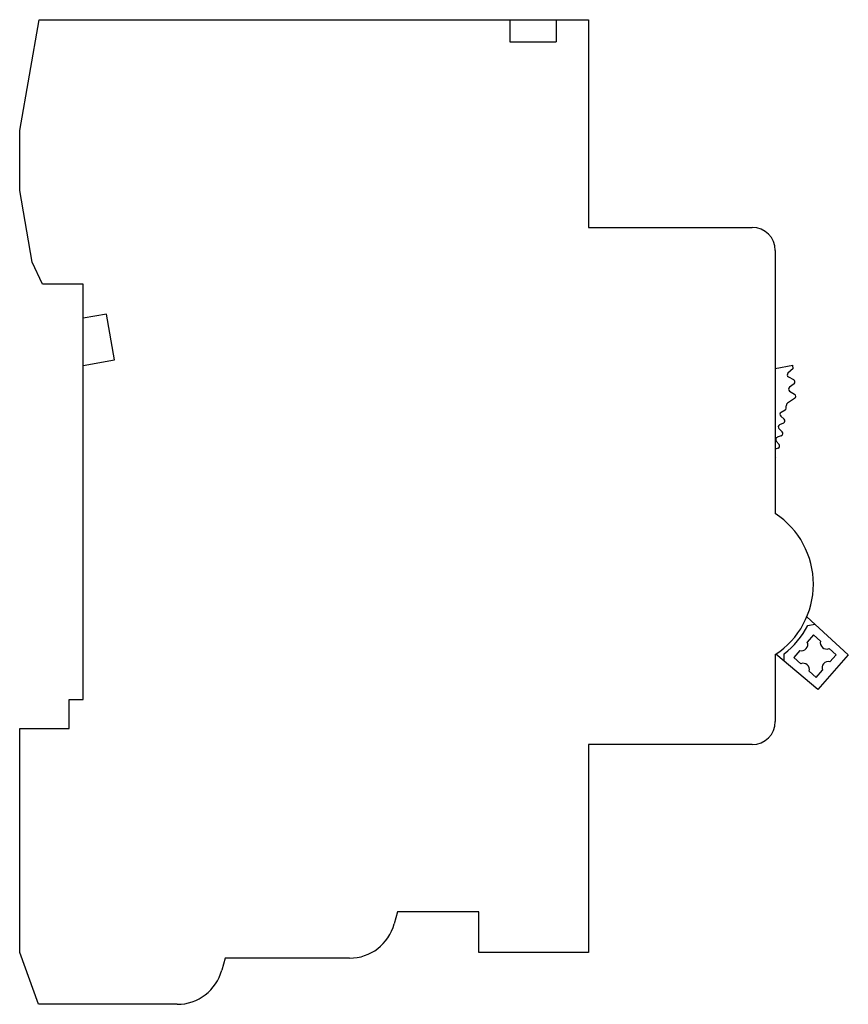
# Model space of a CAD drawing. Header units: millimetres. Extents: x 10.5 to 82.4, y 21.4 to 106.7.
import ezdxf

# ---------------------------------------------------------------- set-up
doc = ezdxf.new("R2010")
doc.units = ezdxf.units.MM
doc.header["$LTSCALE"] = 8.333766
doc.layers.get('0').update_dxf_attribs({"linetype": 'CONTINUOUS'})

msp = doc.modelspace()

# ---------------------------------------------------------------- linework, layer by layer
at = {"color": 7, "linetype": 'Continuous'}
for p, q in [((10.537, 97.13), (12.23, 106.73)), ((12.23, 106.73), (59.837, 106.73)), ((53.022, 106.73), (53.022, 104.805)), ((57.037, 106.73), (57.037, 104.805)), ((59.837, 106.73), (59.837, 88.73)), ((53.022, 104.805), (57.037, 104.805)), ((10.537, 91.93), (10.537, 97.13)), ((11.631, 85.73), (10.537, 91.93)), ((59.837, 88.73), (74.037, 88.73)), ((76.037, 86.73), (76.037, 63.937)), ((12.517, 83.83), (11.631, 85.73)), ((16.037, 83.83), (12.517, 83.83)), ((16.037, 47.83), (16.037, 83.83)), ((18.052, 81.228), (16.037, 80.873)), ((18.751, 77.264), (18.052, 81.228)), ((16.037, 76.786), (18.751, 77.264)), ((76.037, 76.519), (77.542, 76.797)), ((77.59, 76.52), (77.135, 76.102)), ((77.178, 75.777), (77.624, 75.545)), ((77.657, 75.191), (77.26, 74.881)), ((77.277, 74.554), (77.695, 74.293)), ((77.699, 73.906), (77.083, 73.504)), ((76.878, 72.901), (76.539, 72.709)), ((76.755, 71.787), (76.406, 71.623)), ((76.508, 72.383), (76.801, 72.133)), ((76.351, 71.3), (76.625, 71.028)), ((76.113, 70.231), (76.366, 69.94)), ((76.553, 70.687), (76.193, 70.549)), ((76.269, 69.605), (76.037, 69.536)), ((78.764, 54.997), (82.364, 51.712)), ((78.857, 54.257), (79.459, 54.363)), ((79.344, 53.425), (78.811, 52.816)), ((79.954, 52.892), (79.344, 53.425)), ((78.165, 52.079), (77.632, 51.469)), ((81.301, 51.712), (80.691, 52.246)), ((76.037, 51.724), (76.037, 45.93)), ((79.729, 48.703), (76.088, 51.758)), ((76.802, 51.158), (76.811, 51.79)), ((77.632, 51.469), (78.241, 50.935)), ((82.364, 51.712), (79.729, 48.703)), ((80.767, 51.103), (81.301, 51.712)), ((79.588, 49.756), (80.121, 50.366)), ((78.978, 50.29), (79.588, 49.756)), ((14.837, 45.33), (14.837, 47.83)), ((14.837, 47.83), (16.037, 47.83)), ((10.537, 25.928), (10.537, 45.33)), ((10.537, 45.33), (14.837, 45.33)), ((74.037, 43.93), (59.837, 43.93)), ((59.837, 43.93), (59.837, 25.93)), ((43.277, 29.43), (42.999, 28.395)), ((50.337, 29.43), (43.277, 29.43)), ((50.337, 25.93), (50.337, 29.43)), ((12.174, 21.43), (10.537, 25.928)), ((59.837, 25.93), (50.337, 25.93)), ((28.336, 25.43), (28.058, 24.395)), ((39.136, 25.43), (28.336, 25.43)), ((24.194, 21.43), (12.174, 21.43))]:
    msp.add_line(p, q, dxfattribs=at)
for centre, radius, start, end in [((74.037, 86.73), 2, 0, 90), ((62.004, 73.93), 15.8, 9.43329, 10.45349), ((77.27, 75.955), 0.2, 132.55349, 242.55349), ((77.527, 75.358), 0.212, 307.95349, 62.55349), ((77.383, 74.724), 0.2, 127.95349, 237.95349), ((77.574, 74.098), 0.229, 303.15349, 57.95349), ((77.192, 73.336), 0.2, 123.15349, 177.76009), ((76.638, 72.535), 0.2, 119.55349, 229.55349), ((76.779, 73.075), 0.2, 299.55349, 356.68764), ((62.004, 73.93), 15, 356.68764, 357.74901), ((76.667, 71.975), 0.208, 295.25349, 49.55349), ((76.492, 71.442), 0.2, 115.25349, 225.25349), ((76.479, 70.881), 0.208, 290.95349, 45.25349), ((76.264, 70.362), 0.2, 110.95349, 220.95349), ((76.209, 69.804), 0.208, 286.65349, 40.95349), ((75.86, 68.751), 0.208, 0, 31.05308), ((72.037, 57.83), 7.3, 303.22616, 56.77384), ((72.037, 57.83), 7.7, 308.32457, 332.35074), ((80.487, 52.757), 0.55, 165.83005, 291.75866), ((78.3, 52.612), 0.55, 255.83005, 21.75866), ((78.445, 50.425), 0.55, 345.83005, 111.75866), ((80.632, 50.57), 0.55, 75.83005, 201.75866), ((74.037, 45.93), 2, 270, 360), ((39.136, 29.43), 4, 270, 345), ((24.194, 25.43), 4, 270, 345)]:
    msp.add_arc(centre, radius, start, end, dxfattribs=at)

doc.saveas('drawing.dxf')
